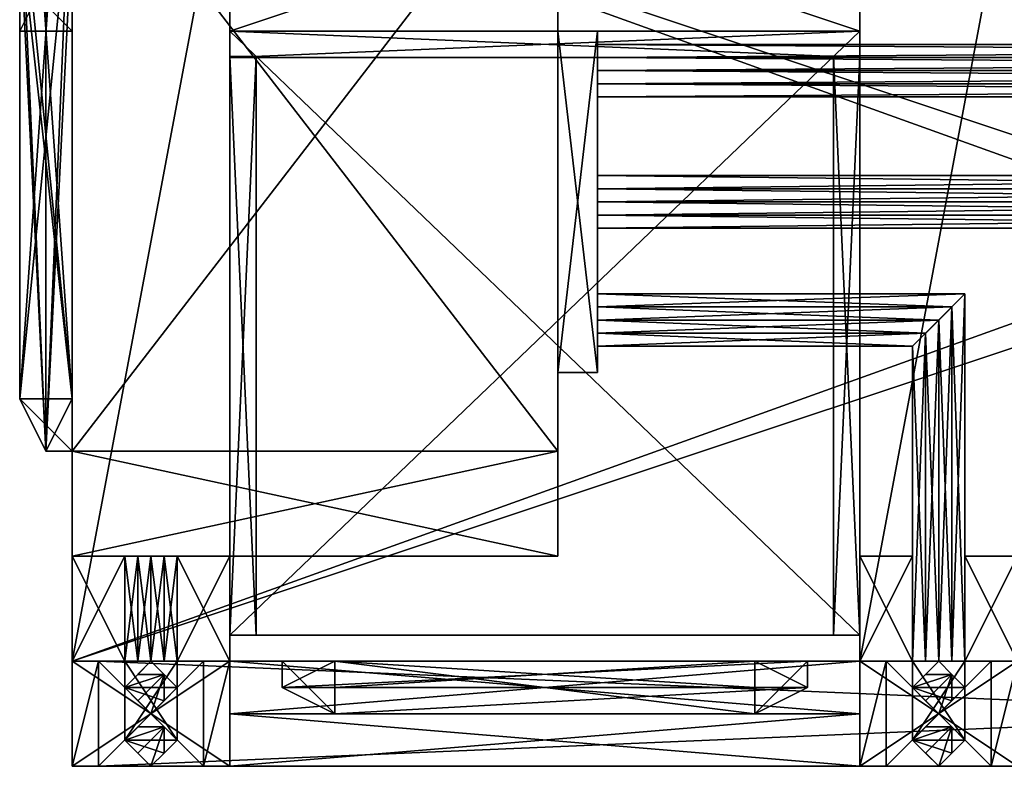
# Model space of a CAD drawing. Extents: x -196 to 8, y -72 to 16.
# Tile 1 of 4: x -196 to -121, y -72 to -15. Entities that reach past the tile are written whole.
import ezdxf

# ---------------------------------------------------------------- set-up
doc = ezdxf.new("R2010")
doc.units = 0

msp = doc.modelspace()

# ---------------------------------------------------------------- meshes
at = {"layer": 'OBJECT000', "color": 50}
mesh = msp.add_polyface(dxfattribs=at)
corners = [(-192, -64, 80), (-192, -64, 8), (-192, 0, 8), (-192, 0, 80), (-180, -64, 8), (-180, -64, 80), (-180, 0, 80), (-180, 0, 8)]
mesh.append_faces([[corners[k] for k in face] for face in [(1, 3, 0), (1, 5, 4), (0, 6, 5), (1, 7, 2), (4, 6, 7), (2, 6, 3)]], dxfattribs={"vtx0": -1})
mesh.append_faces([[corners[k] for k in face] for face in [(1, 2, 3), (1, 0, 5), (0, 3, 6), (1, 4, 7), (4, 5, 6), (2, 7, 6)]], dxfattribs={"vtx2": -1})
at = {"layer": 'OBJECT001', "color": 50}
mesh = msp.add_polyface(dxfattribs=at)
corners = [(-120, -64, 80), (-120, -64, 8), (-132, -64, 8), (-132, -64, 80), (-120, 0, 8), (-120, 0, 80), (-132, 0, 80), (-132, 0, 8)]
mesh.append_faces([[corners[k] for k in face] for face in [(1, 3, 0), (1, 5, 4), (3, 5, 0), (2, 4, 7), (2, 6, 3), (4, 6, 7)]], dxfattribs={"vtx0": -1})
mesh.append_faces([[corners[k] for k in face] for face in [(1, 2, 3), (1, 0, 5), (3, 6, 5), (2, 1, 4), (2, 7, 6), (4, 5, 6)]], dxfattribs={"vtx2": -1})
at = {"layer": 'OBJECT002', "color": 50}
mesh = msp.add_polyface(dxfattribs=at)
corners = [(-180, -16, 80), (-180, 0, 80), (-132, 0, 80), (-132, -16, 80), (-180, 0, 8), (-180, -16, 8), (-132, -16, 8), (-132, 0, 8)]
mesh.append_faces([[corners[k] for k in face] for face in [(1, 3, 0), (5, 7, 4), (4, 0, 5), (6, 2, 7), (5, 3, 6), (7, 1, 4)]], dxfattribs={"vtx0": -1})
mesh.append_faces([[corners[k] for k in face] for face in [(1, 2, 3), (5, 6, 7), (4, 1, 0), (6, 3, 2), (5, 0, 3), (7, 2, 1)]], dxfattribs={"vtx2": -1})
at = {"layer": 'OBJECT006', "color": 50}
mesh = msp.add_polyface(dxfattribs=at)
corners = [(-192, -64, 8), (-192, -64), (-192, 0), (-192, 0, 8), (0, 0), (0, -64), (0, -64, 8), (0, 0, 8)]
mesh.append_faces([[corners[k] for k in face] for face in [(1, 3, 0), (5, 7, 4), (5, 0, 6), (3, 6, 0), (1, 4, 2), (2, 7, 3)]], dxfattribs={"vtx0": -1})
mesh.append_faces([[corners[k] for k in face] for face in [(1, 2, 3), (5, 6, 7), (5, 1, 0), (3, 7, 6), (1, 5, 4), (2, 4, 7)]], dxfattribs={"vtx2": -1})
at = {"layer": 'OBJECT008', "color": 50}
mesh = msp.add_polyface(dxfattribs=at)
corners = [(-192, -64, 116), (-192, -64, 80), (-192, 0, 80), (-192, 0, 116), (0, 0, 116), (0, 0, 80), (0, -64, 80), (0, -64, 116)]
mesh.append_faces([[corners[k] for k in face] for face in [(1, 3, 0), (5, 7, 4), (6, 0, 7), (1, 5, 2), (2, 4, 3), (3, 7, 0)]], dxfattribs={"vtx0": -1})
mesh.append_faces([[corners[k] for k in face] for face in [(1, 2, 3), (5, 6, 7), (6, 1, 0), (1, 6, 5), (2, 5, 4), (3, 4, 7)]], dxfattribs={"vtx2": -1})
at = {"layer": 'OBJECT009', "color": 50}
mesh = msp.add_polyface(dxfattribs=at)
corners = [(-192, -64, 128), (-192, -64, 116), (-192, 0, 116), (-192, 0, 128), (-14, -64, 116), (-14, -64, 128), (-14, 0, 116), (-14, 0, 128)]
mesh.append_faces([[corners[k] for k in face] for face in [(1, 3, 0), (1, 5, 4), (2, 7, 3), (3, 5, 0), (1, 6, 2), (6, 5, 7)]], dxfattribs={"vtx0": -1})
mesh.append_faces([[corners[k] for k in face] for face in [(1, 2, 3), (1, 0, 5), (2, 6, 7), (3, 7, 5), (1, 4, 6), (6, 4, 5)]], dxfattribs={"vtx2": -1})
at = {"layer": 'OBJECT011', "color": 50}
mesh = msp.add_polyface(dxfattribs=at)
corners = [(-172, -68, 88), (-172, -64, 88), (-140, -64, 88), (-140, -68, 88), (-176, -64, 84), (-176, -66, 84), (-136, -66, 84), (-136, -64, 84)]
mesh.append_faces([[corners[k] for k in face] for face in [(1, 3, 0), (5, 7, 4), (1, 5, 4), (7, 3, 2), (2, 4, 7), (6, 0, 3)]], dxfattribs={"vtx0": -1})
mesh.append_faces([[corners[k] for k in face] for face in [(1, 2, 3), (5, 6, 7), (1, 0, 5), (7, 6, 3), (2, 1, 4), (6, 5, 0)]], dxfattribs={"vtx2": -1})
at = {"layer": 'OBJECT027', "color": 50}
mesh = msp.add_polyface(dxfattribs=at)
corners = [(-176, -64, 124), (-136, -64, 124), (-136, -66, 124), (-176, -66, 124), (-172, -68, 120), (-140, -68, 120), (-140, -64, 120), (-172, -64, 120)]
mesh.append_faces([[corners[k] for k in face] for face in [(1, 3, 0), (5, 7, 4), (3, 7, 0), (5, 1, 6), (0, 6, 1), (4, 2, 5)]], dxfattribs={"vtx0": -1})
mesh.append_faces([[corners[k] for k in face] for face in [(1, 2, 3), (5, 6, 7), (3, 4, 7), (5, 2, 1), (0, 7, 6), (4, 3, 2)]], dxfattribs={"vtx2": -1})
at = {"layer": 'OBJECT028', "color": 50}
mesh = msp.add_polyface(dxfattribs=at)
corners = [(-176, -66, 124), (-176, -64, 124), (-172, -64, 120), (-172, -68, 120), (-176, -64, 84), (-176, -66, 84), (-172, -68, 88), (-172, -64, 88)]
mesh.append_faces([[corners[k] for k in face] for face in [(1, 3, 0), (5, 7, 4), (1, 5, 4), (7, 3, 2), (2, 4, 7), (6, 0, 3)]], dxfattribs={"vtx0": -1})
mesh.append_faces([[corners[k] for k in face] for face in [(1, 2, 3), (5, 6, 7), (1, 0, 5), (7, 6, 3), (2, 1, 4), (6, 5, 0)]], dxfattribs={"vtx2": -1})
at = {"layer": 'OBJECT029', "color": 50}
mesh = msp.add_polyface(dxfattribs=at)
corners = [(-140, -68, 120), (-140, -64, 120), (-136, -64, 124), (-136, -66, 124), (-140, -64, 88), (-140, -68, 88), (-136, -66, 84), (-136, -64, 84)]
mesh.append_faces([[corners[k] for k in face] for face in [(1, 3, 0), (5, 7, 4), (1, 5, 4), (7, 3, 2), (2, 4, 7), (6, 0, 3)]], dxfattribs={"vtx0": -1})
mesh.append_faces([[corners[k] for k in face] for face in [(1, 2, 3), (5, 6, 7), (1, 0, 5), (7, 6, 3), (2, 1, 4), (6, 5, 0)]], dxfattribs={"vtx2": -1})
at = {"layer": 'OBJECT030', "color": 50}
mesh = msp.add_polyface(dxfattribs=at)
corners = [(-172, -64, 120), (-140, -64, 120), (-140, -66, 120), (-172, -66, 120), (-172, -66, 88), (-140, -66, 88), (-140, -64, 88), (-172, -64, 88)]
mesh.append_faces([[corners[k] for k in face] for face in [(1, 3, 0), (5, 7, 4), (3, 7, 0), (5, 1, 6), (0, 6, 1), (4, 2, 5)]], dxfattribs={"vtx0": -1})
mesh.append_faces([[corners[k] for k in face] for face in [(1, 2, 3), (5, 6, 7), (3, 4, 7), (5, 2, 1), (0, 7, 6), (4, 3, 2)]], dxfattribs={"vtx2": -1})
at = {"layer": 'OBJECT041', "color": 50}
mesh = msp.add_polyface(dxfattribs=at)
corners = [(-180, -16, 10), (-132, -16, 10), (-132, -62, 10), (-180, -62, 10), (-180, -62, 8), (-132, -62, 8), (-132, -16, 8), (-180, -16, 8)]
mesh.append_faces([[corners[k] for k in face] for face in [(1, 3, 0), (5, 7, 4), (3, 7, 0), (5, 1, 6), (0, 6, 1), (4, 2, 5)]], dxfattribs={"vtx0": -1})
mesh.append_faces([[corners[k] for k in face] for face in [(1, 2, 3), (5, 6, 7), (3, 4, 7), (5, 2, 1), (0, 7, 6), (4, 3, 2)]], dxfattribs={"vtx2": -1})
at = {"layer": 'OBJECT042', "color": 50}
mesh = msp.add_polyface(dxfattribs=at)
corners = [(-180, -16, 80), (-132, -16, 80), (-132, -62, 80), (-180, -62, 80), (-180, -62, 78), (-132, -62, 78), (-132, -16, 78), (-180, -16, 78)]
mesh.append_faces([[corners[k] for k in face] for face in [(1, 3, 0), (5, 7, 4), (3, 7, 0), (5, 1, 6), (0, 6, 1), (4, 2, 5)]], dxfattribs={"vtx0": -1})
mesh.append_faces([[corners[k] for k in face] for face in [(1, 2, 3), (5, 6, 7), (3, 4, 7), (5, 2, 1), (0, 7, 6), (4, 3, 2)]], dxfattribs={"vtx2": -1})
at = {"layer": 'OBJECT047', "color": 50}
mesh = msp.add_polyface(dxfattribs=at)
corners = [(-180, -16, 78), (-132, -16, 78), (-132, -18, 78), (-180, -18, 78), (-180, -18, 10), (-132, -18, 10), (-132, -16, 10), (-180, -16, 10)]
mesh.append_faces([[corners[k] for k in face] for face in [(1, 3, 0), (5, 7, 4), (3, 7, 0), (5, 1, 6), (0, 6, 1), (4, 2, 5)]], dxfattribs={"vtx0": -1})
mesh.append_faces([[corners[k] for k in face] for face in [(1, 2, 3), (5, 6, 7), (3, 4, 7), (5, 2, 1), (0, 7, 6), (4, 3, 2)]], dxfattribs={"vtx2": -1})
at = {"layer": 'OBJECT050', "color": 50}
mesh = msp.add_polyface(dxfattribs=at)
corners = [(-180, -17.91667, 78), (-178, -17.91667, 78), (-178, -62, 78), (-180, -62, 78), (-180, -62, 10), (-178, -62, 10), (-178, -17.91667, 10), (-180, -17.91667, 10)]
mesh.append_faces([[corners[k] for k in face] for face in [(1, 3, 0), (5, 7, 4), (3, 7, 0), (5, 1, 6), (0, 6, 1), (4, 2, 5)]], dxfattribs={"vtx0": -1})
mesh.append_faces([[corners[k] for k in face] for face in [(1, 2, 3), (5, 6, 7), (3, 4, 7), (5, 2, 1), (0, 7, 6), (4, 3, 2)]], dxfattribs={"vtx2": -1})
at = {"layer": 'OBJECT051', "color": 50}
mesh = msp.add_polyface(dxfattribs=at)
corners = [(-134, -17.91667, 78), (-132, -17.91667, 78), (-132, -62, 78), (-134, -62, 78), (-134, -62, 10), (-132, -62, 10), (-132, -17.91667, 10), (-134, -17.91667, 10)]
mesh.append_faces([[corners[k] for k in face] for face in [(1, 3, 0), (5, 7, 4), (3, 7, 0), (5, 1, 6), (0, 6, 1), (4, 2, 5)]], dxfattribs={"vtx0": -1})
mesh.append_faces([[corners[k] for k in face] for face in [(1, 2, 3), (5, 6, 7), (3, 4, 7), (5, 2, 1), (0, 7, 6), (4, 3, 2)]], dxfattribs={"vtx2": -1})
at = {"layer": 'OBJECT056', "color": 50}
mesh = msp.add_polyface(dxfattribs=at)
corners = [(-122, -64, 80), (-122, -72, 74), (-130, -72, 74), (-130, -64, 80), (-122, -72, 68), (-122, -64, 68), (-130, -64, 68), (-130, -72, 68)]
mesh.append_faces([[corners[k] for k in face] for face in [(1, 3, 0), (5, 7, 4), (7, 3, 2), (1, 5, 4), (6, 0, 3), (2, 4, 7)]], dxfattribs={"vtx0": -1})
mesh.append_faces([[corners[k] for k in face] for face in [(1, 2, 3), (5, 6, 7), (7, 6, 3), (1, 0, 5), (6, 5, 0), (2, 1, 4)]], dxfattribs={"vtx2": -1})
at = {"layer": 'OBJECT058', "color": 50}
mesh = msp.add_polyface(dxfattribs=at)
corners = [(-127, -65, 6), (-128, -66, 6), (-127, -67, 6), (-126, -68, 6), (-125, -67, 6), (-124, -66, 6), (-125, -65, 6), (-126, -64, 6), (-126, -64, 68), (-125, -65, 68), (-124, -66, 68), (-125, -67, 68), (-126, -68, 68), (-127, -67, 68), (-128, -66, 68), (-127, -65, 68)]
mesh.append_faces([[corners[k] for k in face] for face in [(1, 7, 0), (9, 15, 8), (6, 8, 7), (5, 9, 6), (4, 10, 5), (3, 11, 4), (2, 12, 3), (1, 13, 2), (0, 14, 1), (7, 15, 0)]], dxfattribs={"vtx0": -1})
mesh.append_faces([[corners[k] for k in face] for face in [(1, 3, 4), (1, 4, 5), (1, 5, 6), (1, 6, 7), (9, 11, 12), (9, 12, 13), (9, 13, 14), (9, 14, 15)]], dxfattribs={"vtx0": -1, "vtx2": -1})
mesh.append_faces([[corners[k] for k in face] for face in [(1, 2, 3), (9, 10, 11), (6, 9, 8), (5, 10, 9), (4, 11, 10), (3, 12, 11), (2, 13, 12), (1, 14, 13), (0, 15, 14), (7, 8, 15)]], dxfattribs={"vtx2": -1})
at = {"layer": 'OBJECT059', "color": 50}
mesh = msp.add_polyface(dxfattribs=at)
corners = [(-127, -69, 6), (-128, -70, 6), (-127, -71, 6), (-126, -72, 6), (-125, -71, 6), (-124, -70, 6), (-125, -69, 6), (-126, -68, 6), (-126, -68, 68), (-125, -69, 68), (-124, -70, 68), (-125, -71, 68), (-126, -72, 68), (-127, -71, 68), (-128, -70, 68), (-127, -69, 68)]
mesh.append_faces([[corners[k] for k in face] for face in [(1, 7, 0), (9, 15, 8), (6, 8, 7), (5, 9, 6), (4, 10, 5), (3, 11, 4), (2, 12, 3), (1, 13, 2), (0, 14, 1), (7, 15, 0)]], dxfattribs={"vtx0": -1})
mesh.append_faces([[corners[k] for k in face] for face in [(1, 3, 4), (1, 4, 5), (1, 5, 6), (1, 6, 7), (9, 11, 12), (9, 12, 13), (9, 13, 14), (9, 14, 15)]], dxfattribs={"vtx0": -1, "vtx2": -1})
mesh.append_faces([[corners[k] for k in face] for face in [(1, 2, 3), (9, 10, 11), (6, 9, 8), (5, 10, 9), (4, 11, 10), (3, 12, 11), (2, 13, 12), (1, 14, 13), (0, 15, 14), (7, 8, 15)]], dxfattribs={"vtx2": -1})
at = {"layer": 'OBJECT062', "color": 50}
mesh = msp.add_polyface(dxfattribs=at)
corners = [(-182, -64, 80), (-182, -72, 74), (-190, -72, 74), (-190, -64, 80), (-182, -72, 68), (-182, -64, 68), (-190, -64, 68), (-190, -72, 68)]
mesh.append_faces([[corners[k] for k in face] for face in [(1, 3, 0), (5, 7, 4), (7, 3, 2), (1, 5, 4), (6, 0, 3), (2, 4, 7)]], dxfattribs={"vtx0": -1})
mesh.append_faces([[corners[k] for k in face] for face in [(1, 2, 3), (5, 6, 7), (7, 6, 3), (1, 0, 5), (6, 5, 0), (2, 1, 4)]], dxfattribs={"vtx2": -1})
at = {"layer": 'OBJECT063', "color": 50}
mesh = msp.add_polyface(dxfattribs=at)
corners = [(-190, -64, 6), (-2, -64, 6), (-2, -72, 6), (-190, -72, 6), (-190, -72), (-2, -72), (-2, -64), (-190, -64)]
mesh.append_faces([[corners[k] for k in face] for face in [(1, 3, 0), (5, 7, 4), (3, 7, 0), (5, 1, 6), (0, 6, 1), (4, 2, 5)]], dxfattribs={"vtx0": -1})
mesh.append_faces([[corners[k] for k in face] for face in [(1, 2, 3), (5, 6, 7), (3, 4, 7), (5, 2, 1), (0, 7, 6), (4, 3, 2)]], dxfattribs={"vtx2": -1})
at = {"layer": 'OBJECT064', "color": 50}
mesh = msp.add_polyface(dxfattribs=at)
corners = [(-187, -69, 6), (-188, -70, 6), (-187, -71, 6), (-186, -72, 6), (-185, -71, 6), (-184, -70, 6), (-185, -69, 6), (-186, -68, 6), (-186, -68, 68), (-185, -69, 68), (-184, -70, 68), (-185, -71, 68), (-186, -72, 68), (-187, -71, 68), (-188, -70, 68), (-187, -69, 68)]
mesh.append_faces([[corners[k] for k in face] for face in [(1, 7, 0), (9, 15, 8), (6, 8, 7), (5, 9, 6), (4, 10, 5), (3, 11, 4), (2, 12, 3), (1, 13, 2), (0, 14, 1), (7, 15, 0)]], dxfattribs={"vtx0": -1})
mesh.append_faces([[corners[k] for k in face] for face in [(1, 3, 4), (1, 4, 5), (1, 5, 6), (1, 6, 7), (9, 11, 12), (9, 12, 13), (9, 13, 14), (9, 14, 15)]], dxfattribs={"vtx0": -1, "vtx2": -1})
mesh.append_faces([[corners[k] for k in face] for face in [(1, 2, 3), (9, 10, 11), (6, 9, 8), (5, 10, 9), (4, 11, 10), (3, 12, 11), (2, 13, 12), (1, 14, 13), (0, 15, 14), (7, 8, 15)]], dxfattribs={"vtx2": -1})
at = {"layer": 'OBJECT065', "color": 50}
mesh = msp.add_polyface(dxfattribs=at)
corners = [(-187, -65, 6), (-188, -66, 6), (-187, -67, 6), (-186, -68, 6), (-185, -67, 6), (-184, -66, 6), (-185, -65, 6), (-186, -64, 6), (-186, -64, 68), (-185, -65, 68), (-184, -66, 68), (-185, -67, 68), (-186, -68, 68), (-187, -67, 68), (-188, -66, 68), (-187, -65, 68)]
mesh.append_faces([[corners[k] for k in face] for face in [(1, 7, 0), (9, 15, 8), (6, 8, 7), (5, 9, 6), (4, 10, 5), (3, 11, 4), (2, 12, 3), (1, 13, 2), (0, 14, 1), (7, 15, 0)]], dxfattribs={"vtx0": -1})
mesh.append_faces([[corners[k] for k in face] for face in [(1, 3, 4), (1, 4, 5), (1, 5, 6), (1, 6, 7), (9, 11, 12), (9, 12, 13), (9, 13, 14), (9, 14, 15)]], dxfattribs={"vtx0": -1, "vtx2": -1})
mesh.append_faces([[corners[k] for k in face] for face in [(1, 2, 3), (9, 10, 11), (6, 9, 8), (5, 10, 9), (4, 11, 10), (3, 12, 11), (2, 13, 12), (1, 14, 13), (0, 15, 14), (7, 8, 15)]], dxfattribs={"vtx2": -1})
at = {"layer": 'OBJECT069', "color": 50}
mesh = msp.add_polyface(dxfattribs=at)
corners = [(-184, -64, 120), (-184, -70, 120), (-188, -70, 120), (-188, -64, 120), (-184, -70, 76), (-184, -64, 80), (-188, -64, 80), (-188, -70, 76)]
mesh.append_faces([[corners[k] for k in face] for face in [(1, 3, 0), (5, 7, 4), (7, 3, 2), (1, 5, 4), (6, 0, 3), (2, 4, 7)]], dxfattribs={"vtx0": -1})
mesh.append_faces([[corners[k] for k in face] for face in [(1, 2, 3), (5, 6, 7), (7, 6, 3), (1, 0, 5), (6, 5, 0), (2, 1, 4)]], dxfattribs={"vtx2": -1})
at = {"layer": 'OBJECT070', "color": 50}
mesh = msp.add_polyface(dxfattribs=at)
corners = [(-124, -64, 120), (-124, -70, 120), (-128, -70, 120), (-128, -64, 120), (-124, -70, 76), (-124, -64, 80), (-128, -64, 80), (-128, -70, 76)]
mesh.append_faces([[corners[k] for k in face] for face in [(1, 3, 0), (5, 7, 4), (7, 3, 2), (1, 5, 4), (6, 0, 3), (2, 4, 7)]], dxfattribs={"vtx0": -1})
mesh.append_faces([[corners[k] for k in face] for face in [(1, 2, 3), (5, 6, 7), (7, 6, 3), (1, 0, 5), (6, 5, 0), (2, 1, 4)]], dxfattribs={"vtx2": -1})
at = {"layer": 'OBJECT073', "color": 50}
mesh = msp.add_polyface(dxfattribs=at)
corners = [(-180, -72, 124), (-192, -72, 124), (-192, -64, 124), (-180, -64, 124), (-182, -64, 120), (-190, -64, 120), (-190, -72, 120), (-182, -72, 120)]
mesh.append_faces([[corners[k] for k in face] for face in [(1, 3, 0), (5, 7, 4), (5, 1, 6), (3, 7, 0), (4, 2, 5), (0, 6, 1)]], dxfattribs={"vtx0": -1})
mesh.append_faces([[corners[k] for k in face] for face in [(1, 2, 3), (5, 6, 7), (5, 2, 1), (3, 4, 7), (4, 3, 2), (0, 7, 6)]], dxfattribs={"vtx2": -1})
at = {"layer": 'OBJECT074', "color": 50}
mesh = msp.add_polyface(dxfattribs=at)
corners = [(-120, -72, 124), (-132, -72, 124), (-132, -64, 124), (-120, -64, 124), (-122, -64, 120), (-130, -64, 120), (-130, -72, 120), (-122, -72, 120)]
mesh.append_faces([[corners[k] for k in face] for face in [(1, 3, 0), (5, 7, 4), (5, 1, 6), (3, 7, 0), (4, 2, 5), (0, 6, 1)]], dxfattribs={"vtx0": -1})
mesh.append_faces([[corners[k] for k in face] for face in [(1, 2, 3), (5, 6, 7), (5, 2, 1), (3, 4, 7), (4, 3, 2), (0, 7, 6)]], dxfattribs={"vtx2": -1})
at = {"layer": 'OBJECT077', "color": 50}
mesh = msp.add_polyface(dxfattribs=at)
corners = [(-180, -64, 136), (-180, -72, 132), (-192, -72, 132), (-192, -64, 136), (-180, -72, 124), (-180, -64, 124), (-192, -64, 124), (-192, -72, 124)]
mesh.append_faces([[corners[k] for k in face] for face in [(1, 3, 0), (5, 7, 4), (7, 3, 2), (1, 5, 4), (6, 0, 3), (2, 4, 7)]], dxfattribs={"vtx0": -1})
mesh.append_faces([[corners[k] for k in face] for face in [(1, 2, 3), (5, 6, 7), (7, 6, 3), (1, 0, 5), (6, 5, 0), (2, 1, 4)]], dxfattribs={"vtx2": -1})
at = {"layer": 'OBJECT078', "color": 50}
mesh = msp.add_polyface(dxfattribs=at)
corners = [(-120, -64, 136), (-120, -72, 132), (-132, -72, 132), (-132, -64, 136), (-120, -72, 124), (-120, -64, 124), (-132, -64, 124), (-132, -72, 124)]
mesh.append_faces([[corners[k] for k in face] for face in [(1, 3, 0), (5, 7, 4), (7, 3, 2), (1, 5, 4), (6, 0, 3), (2, 4, 7)]], dxfattribs={"vtx0": -1})
mesh.append_faces([[corners[k] for k in face] for face in [(1, 2, 3), (5, 6, 7), (7, 6, 3), (1, 0, 5), (6, 5, 0), (2, 1, 4)]], dxfattribs={"vtx2": -1})
at = {"layer": 'OBJECT081', "color": 50}
mesh = msp.add_polyface(dxfattribs=at)
corners = [(-192, 0, 136), (-155, 0, 136), (-155, -48, 136), (-192, -48, 136), (-192, -48, 128), (-155, -48, 128), (-155, 0, 128), (-192, 0, 128)]
mesh.append_faces([[corners[k] for k in face] for face in [(1, 3, 0), (5, 7, 4), (3, 7, 0), (5, 1, 6), (0, 6, 1), (4, 2, 5)]], dxfattribs={"vtx0": -1})
mesh.append_faces([[corners[k] for k in face] for face in [(1, 2, 3), (5, 6, 7), (3, 4, 7), (5, 2, 1), (0, 7, 6), (4, 3, 2)]], dxfattribs={"vtx2": -1})
at = {"layer": 'OBJECT082', "color": 50}
mesh = msp.add_polyface(dxfattribs=at)
corners = [(-155, -48, 136), (-155, -56, 132), (-192, -56, 132), (-192, -48, 136), (-155, -56, 128), (-155, -48, 128), (-192, -48, 128), (-192, -56, 128)]
mesh.append_faces([[corners[k] for k in face] for face in [(1, 3, 0), (5, 7, 4), (7, 3, 2), (1, 5, 4), (6, 0, 3), (2, 4, 7)]], dxfattribs={"vtx0": -1})
mesh.append_faces([[corners[k] for k in face] for face in [(1, 2, 3), (5, 6, 7), (7, 6, 3), (1, 0, 5), (6, 5, 0), (2, 1, 4)]], dxfattribs={"vtx2": -1})
at = {"layer": 'OBJECT083', "color": 50}
mesh = msp.add_polyface(dxfattribs=at)
corners = [(-187, -64, 129), (-188, -64, 130), (-187, -64, 131), (-186, -64, 132), (-185, -64, 131), (-184, -64, 130), (-185, -64, 129), (-186, -64, 128), (-186, -56, 128), (-185, -56, 129), (-184, -56, 130), (-185, -56, 131), (-186, -56, 132), (-187, -56, 131), (-188, -56, 130), (-187, -56, 129)]
mesh.append_faces([[corners[k] for k in face] for face in [(1, 7, 0), (9, 15, 8), (6, 8, 7), (5, 9, 6), (4, 10, 5), (3, 11, 4), (2, 12, 3), (1, 13, 2), (0, 14, 1), (7, 15, 0)]], dxfattribs={"vtx0": -1})
mesh.append_faces([[corners[k] for k in face] for face in [(1, 3, 4), (1, 4, 5), (1, 5, 6), (1, 6, 7), (9, 11, 12), (9, 12, 13), (9, 13, 14), (9, 14, 15)]], dxfattribs={"vtx0": -1, "vtx2": -1})
mesh.append_faces([[corners[k] for k in face] for face in [(1, 2, 3), (9, 10, 11), (6, 9, 8), (5, 10, 9), (4, 11, 10), (3, 12, 11), (2, 13, 12), (1, 14, 13), (0, 15, 14), (7, 8, 15)]], dxfattribs={"vtx2": -1})
at = {"layer": 'OBJECT085', "color": 50}
mesh = msp.add_polyface(dxfattribs=at)
corners = [(-188, -56, 132), (-188, -64, 136), (-192, -64, 136), (-192, -56, 132), (-188, -64, 128), (-188, -56, 128), (-192, -56, 128), (-192, -64, 128)]
mesh.append_faces([[corners[k] for k in face] for face in [(1, 3, 0), (5, 7, 4), (7, 3, 2), (1, 5, 4), (6, 0, 3), (2, 4, 7)]], dxfattribs={"vtx0": -1})
mesh.append_faces([[corners[k] for k in face] for face in [(1, 2, 3), (5, 6, 7), (7, 6, 3), (1, 0, 5), (6, 5, 0), (2, 1, 4)]], dxfattribs={"vtx2": -1})
at = {"layer": 'OBJECT086', "color": 50}
mesh = msp.add_polyface(dxfattribs=at)
corners = [(-180, -56, 132), (-180, -64, 136), (-184, -64, 136), (-184, -56, 132), (-180, -64, 128), (-180, -56, 128), (-184, -56, 128), (-184, -64, 128)]
mesh.append_faces([[corners[k] for k in face] for face in [(1, 3, 0), (5, 7, 4), (7, 3, 2), (1, 5, 4), (6, 0, 3), (2, 4, 7)]], dxfattribs={"vtx0": -1})
mesh.append_faces([[corners[k] for k in face] for face in [(1, 2, 3), (5, 6, 7), (7, 6, 3), (1, 0, 5), (6, 5, 0), (2, 1, 4)]], dxfattribs={"vtx2": -1})
at = {"layer": 'OBJECT087', "color": 50}
mesh = msp.add_polyface(dxfattribs=at)
corners = [(-120, -56, 132), (-120, -64, 136), (-124, -64, 136), (-124, -56, 132), (-120, -64, 128), (-120, -56, 128), (-124, -56, 128), (-124, -64, 128)]
mesh.append_faces([[corners[k] for k in face] for face in [(1, 3, 0), (5, 7, 4), (7, 3, 2), (1, 5, 4), (6, 0, 3), (2, 4, 7)]], dxfattribs={"vtx0": -1})
mesh.append_faces([[corners[k] for k in face] for face in [(1, 2, 3), (5, 6, 7), (7, 6, 3), (1, 0, 5), (6, 5, 0), (2, 1, 4)]], dxfattribs={"vtx2": -1})
at = {"layer": 'OBJECT088', "color": 50}
mesh = msp.add_polyface(dxfattribs=at)
corners = [(-128, -56, 132), (-128, -64, 136), (-132, -64, 136), (-132, -56, 132), (-128, -64, 128), (-128, -56, 128), (-132, -56, 128), (-132, -64, 128)]
mesh.append_faces([[corners[k] for k in face] for face in [(1, 3, 0), (5, 7, 4), (7, 3, 2), (1, 5, 4), (6, 0, 3), (2, 4, 7)]], dxfattribs={"vtx0": -1})
mesh.append_faces([[corners[k] for k in face] for face in [(1, 2, 3), (5, 6, 7), (7, 6, 3), (1, 0, 5), (6, 5, 0), (2, 1, 4)]], dxfattribs={"vtx2": -1})
at = {"layer": 'OBJECT095', "color": 50}
mesh = msp.add_polyface(dxfattribs=at)
corners = [(-132, -64, 131), (-132, -64, 127), (-132, -68, 125), (-132, -72, 127), (-132, -72, 131), (-132, -68, 133), (-180, -68, 133), (-180, -72, 131), (-180, -72, 127), (-180, -68, 125), (-180, -64, 127), (-180, -64, 131)]
mesh.append_faces([[corners[k] for k in face] for face in [(1, 5, 0), (7, 11, 6), (4, 6, 5), (3, 7, 4), (2, 8, 3), (1, 9, 2), (0, 10, 1), (5, 11, 0)]], dxfattribs={"vtx0": -1})
mesh.append_faces([[corners[k] for k in face] for face in [(1, 3, 4), (1, 4, 5), (7, 9, 10), (7, 10, 11)]], dxfattribs={"vtx0": -1, "vtx2": -1})
mesh.append_faces([[corners[k] for k in face] for face in [(1, 2, 3), (7, 8, 9), (4, 7, 6), (3, 8, 7), (2, 9, 8), (1, 10, 9), (0, 11, 10), (5, 6, 11)]], dxfattribs={"vtx2": -1})
at = {"layer": 'OBJECT096', "color": 50}
mesh = msp.add_polyface(dxfattribs=at)
corners = [(-192, -48, 136), (-194, -48, 136), (-194, 0, 136), (-192, 0, 136), (-192, -4, 132), (-196, -4, 132), (-196, -44, 132), (-192, -44, 132)]
mesh.append_faces([[corners[k] for k in face] for face in [(1, 3, 0), (5, 7, 4), (5, 1, 6), (3, 7, 0), (4, 2, 5), (0, 6, 1)]], dxfattribs={"vtx0": -1})
mesh.append_faces([[corners[k] for k in face] for face in [(1, 2, 3), (5, 6, 7), (5, 2, 1), (3, 4, 7), (4, 3, 2), (0, 7, 6)]], dxfattribs={"vtx2": -1})
at = {"layer": 'OBJECT099', "color": 50}
mesh = msp.add_polyface(dxfattribs=at)
corners = [(-192, -44, 132), (-196, -44, 132), (-196, -4, 132), (-192, -4, 132), (-192, 12, 116), (-196, 12, 116), (-196, -44, 116), (-192, -44, 116)]
mesh.append_faces([[corners[k] for k in face] for face in [(1, 3, 0), (5, 7, 4), (5, 1, 6), (3, 7, 0), (4, 2, 5), (0, 6, 1)]], dxfattribs={"vtx0": -1})
mesh.append_faces([[corners[k] for k in face] for face in [(1, 2, 3), (5, 6, 7), (5, 2, 1), (3, 4, 7), (4, 3, 2), (0, 7, 6)]], dxfattribs={"vtx2": -1})
at = {"layer": 'OBJECT100', "color": 50}
mesh = msp.add_polyface(dxfattribs=at)
corners = [(-192, -44, 116), (-196, -44, 116), (-196, 12, 116), (-192, 12, 116), (-192, 12, 96), (-196, 12, 96), (-196, -44, 96), (-192, -44, 96)]
mesh.append_faces([[corners[k] for k in face] for face in [(1, 3, 0), (5, 7, 4), (5, 1, 6), (3, 7, 0), (4, 2, 5), (0, 6, 1)]], dxfattribs={"vtx0": -1})
mesh.append_faces([[corners[k] for k in face] for face in [(1, 2, 3), (5, 6, 7), (5, 2, 1), (3, 4, 7), (4, 3, 2), (0, 7, 6)]], dxfattribs={"vtx2": -1})
at = {"layer": 'OBJECT101', "color": 50}
mesh = msp.add_polyface(dxfattribs=at)
corners = [(-196, -44, 132), (-192, -44, 132), (-192, -48, 136), (-194, -48, 136), (-194, -48, 92), (-192, -48, 92), (-192, -44, 96), (-196, -44, 96)]
mesh.append_faces([[corners[k] for k in face] for face in [(1, 3, 0), (5, 7, 4), (7, 3, 4), (1, 5, 2), (4, 2, 5), (0, 6, 1)]], dxfattribs={"vtx0": -1})
mesh.append_faces([[corners[k] for k in face] for face in [(1, 2, 3), (5, 6, 7), (7, 0, 3), (1, 6, 5), (4, 3, 2), (0, 7, 6)]], dxfattribs={"vtx2": -1})
at = {"layer": 'OBJECT103', "color": 50}
mesh = msp.add_polyface(dxfattribs=at)
corners = [(-192, -48, 92), (-192, -8, 92), (-194, -8, 92), (-194, -48, 92), (-192, -8, 96), (-192, -44, 96), (-196, -44, 96), (-196, -8, 96)]
mesh.append_faces([[corners[k] for k in face] for face in [(1, 3, 0), (5, 7, 4), (3, 7, 6), (5, 1, 0), (2, 4, 7), (6, 0, 3)]], dxfattribs={"vtx0": -1})
mesh.append_faces([[corners[k] for k in face] for face in [(1, 2, 3), (5, 6, 7), (3, 2, 7), (5, 4, 1), (2, 1, 4), (6, 5, 0)]], dxfattribs={"vtx2": -1})
at = {"layer": 'OBJECT108', "color": 50}
mesh = msp.add_polyface(dxfattribs=at)
corners = [(-192, -8, 6), (-192, -12, 6), (-196, -12, 6), (-196, -8, 6), (-192, -16), (-192, -8), (-196, -8), (-196, -16)]
mesh.append_faces([[corners[k] for k in face] for face in [(1, 3, 0), (5, 7, 4), (7, 3, 2), (1, 5, 4), (6, 0, 3), (2, 4, 7)]], dxfattribs={"vtx0": -1})
mesh.append_faces([[corners[k] for k in face] for face in [(1, 2, 3), (5, 6, 7), (7, 6, 3), (1, 0, 5), (6, 5, 0), (2, 1, 4)]], dxfattribs={"vtx2": -1})
at = {"layer": 'OBJECT126', "color": 50}
mesh = msp.add_polyface(dxfattribs=at)
corners = [(-152, -28, 131), (-152, -29, 132), (-152, -30, 131), (-152, -31, 130), (-152, -30, 129), (-152, -29, 128), (-152, -28, 129), (-152, -27, 130), (-68, -31, 130), (-67, -30, 131), (-66, -29, 132), (-65, -28, 131), (-64, -27, 130), (-65, -28, 129), (-66, -29, 128), (-67, -30, 129)]
mesh.append_faces([[corners[k] for k in face] for face in [(1, 7, 0), (9, 15, 8), (14, 4, 15), (15, 3, 8), (8, 2, 9), (9, 1, 10), (10, 0, 11), (11, 7, 12), (12, 6, 13), (13, 5, 14)]], dxfattribs={"vtx0": -1})
mesh.append_faces([[corners[k] for k in face] for face in [(1, 3, 4), (1, 4, 5), (1, 5, 6), (1, 6, 7), (9, 11, 12), (9, 12, 13), (9, 13, 14), (9, 14, 15)]], dxfattribs={"vtx0": -1, "vtx2": -1})
mesh.append_faces([[corners[k] for k in face] for face in [(1, 2, 3), (9, 10, 11), (14, 5, 4), (15, 4, 3), (8, 3, 2), (9, 2, 1), (10, 1, 0), (11, 0, 7), (12, 7, 6), (13, 6, 5)]], dxfattribs={"vtx2": -1})
at = {"layer": 'OBJECT127', "color": 50}
mesh = msp.add_polyface(dxfattribs=at)
corners = [(-126, -64, 132), (-125, -64, 131), (-124, -64, 130), (-125, -64, 129), (-126, -64, 128), (-127, -64, 129), (-128, -64, 130), (-127, -64, 131), (-125, -37, 131), (-126, -38, 132), (-127, -39, 131), (-128, -40, 130), (-127, -39, 129), (-126, -38, 128), (-125, -37, 129), (-124, -36, 130)]
mesh.append_faces([[corners[k] for k in face] for face in [(1, 7, 0), (9, 15, 8), (4, 14, 13), (3, 15, 14), (2, 8, 15), (1, 9, 8), (0, 10, 9), (7, 11, 10), (6, 12, 11), (5, 13, 12)]], dxfattribs={"vtx0": -1})
mesh.append_faces([[corners[k] for k in face] for face in [(1, 3, 4), (1, 4, 5), (1, 5, 6), (1, 6, 7), (9, 11, 12), (9, 12, 13), (9, 13, 14), (9, 14, 15)]], dxfattribs={"vtx0": -1, "vtx2": -1})
mesh.append_faces([[corners[k] for k in face] for face in [(1, 2, 3), (9, 10, 11), (4, 3, 14), (3, 2, 15), (2, 1, 8), (1, 0, 9), (0, 7, 10), (7, 6, 11), (6, 5, 12), (5, 4, 13)]], dxfattribs={"vtx2": -1})
at = {"layer": 'OBJECT128', "color": 50}
mesh = msp.add_polyface(dxfattribs=at)
corners = [(-152, -39, 131), (-152, -40, 130), (-152, -39, 129), (-152, -38, 128), (-152, -37, 129), (-152, -36, 130), (-152, -37, 131), (-152, -38, 132), (-124, -36, 130), (-125, -37, 129), (-126, -38, 128), (-127, -39, 129), (-128, -40, 130), (-127, -39, 131), (-126, -38, 132), (-125, -37, 131)]
mesh.append_faces([[corners[k] for k in face] for face in [(1, 7, 0), (9, 15, 8), (4, 10, 9), (5, 9, 8), (6, 8, 15), (7, 15, 14), (0, 14, 13), (1, 13, 12), (2, 12, 11), (3, 11, 10)]], dxfattribs={"vtx0": -1})
mesh.append_faces([[corners[k] for k in face] for face in [(1, 3, 4), (1, 4, 5), (1, 5, 6), (1, 6, 7), (9, 11, 12), (9, 12, 13), (9, 13, 14), (9, 14, 15)]], dxfattribs={"vtx0": -1, "vtx2": -1})
mesh.append_faces([[corners[k] for k in face] for face in [(1, 2, 3), (9, 10, 11), (4, 3, 10), (5, 4, 9), (6, 5, 8), (7, 6, 15), (0, 7, 14), (1, 0, 13), (2, 1, 12), (3, 2, 11)]], dxfattribs={"vtx2": -1})
at = {"layer": 'OBJECT130', "color": 50}
mesh = msp.add_polyface(dxfattribs=at)
corners = [(-152, -20, 129), (-152, -19, 128), (-152, -18, 129), (-152, -17, 130), (-152, -18, 131), (-152, -19, 132), (-152, -20, 131), (-152, -21, 130), (-6, -19, 128), (-7, -20, 129), (-8, -21, 130), (-7, -20, 131), (-6, -19, 132), (-5, -18, 131), (-4, -17, 130), (-5, -18, 129)]
mesh.append_faces([[corners[k] for k in face] for face in [(1, 7, 0), (9, 15, 8), (8, 2, 1), (15, 3, 2), (14, 4, 3), (13, 5, 4), (12, 6, 5), (11, 7, 6), (10, 0, 7), (9, 1, 0)]], dxfattribs={"vtx0": -1})
mesh.append_faces([[corners[k] for k in face] for face in [(1, 3, 4), (1, 4, 5), (1, 5, 6), (1, 6, 7), (9, 11, 12), (9, 12, 13), (9, 13, 14), (9, 14, 15)]], dxfattribs={"vtx0": -1, "vtx2": -1})
mesh.append_faces([[corners[k] for k in face] for face in [(1, 2, 3), (9, 10, 11), (8, 15, 2), (15, 14, 3), (14, 13, 4), (13, 12, 5), (12, 11, 6), (11, 10, 7), (10, 9, 0), (9, 8, 1)]], dxfattribs={"vtx2": -1})
at = {"layer": 'OBJECT131', "color": 50}
mesh = msp.add_polyface(dxfattribs=at)
corners = [(-155, -16, 133), (-152, -16, 133), (-152, -42, 133), (-155, -42, 133), (-155, -42, 128), (-152, -42, 128), (-152, -16, 128), (-155, -16, 128)]
mesh.append_faces([[corners[k] for k in face] for face in [(1, 3, 0), (5, 7, 4), (3, 7, 0), (5, 1, 6), (0, 6, 1), (4, 2, 5)]], dxfattribs={"vtx0": -1})
mesh.append_faces([[corners[k] for k in face] for face in [(1, 2, 3), (5, 6, 7), (3, 4, 7), (5, 2, 1), (0, 7, 6), (4, 3, 2)]], dxfattribs={"vtx2": -1})

doc.saveas('drawing.dxf')
